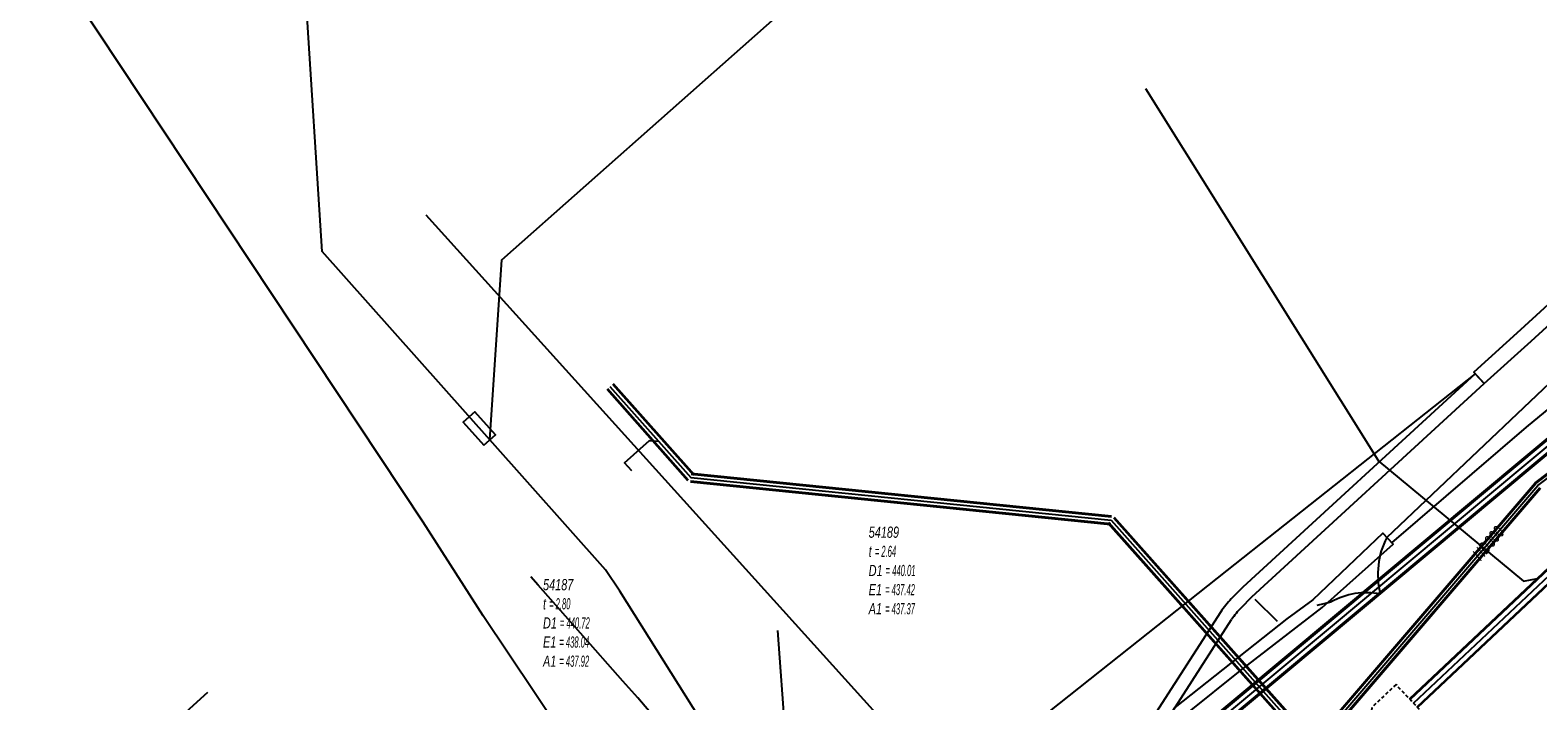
# Model space of a CAD drawing. Header units: metres. Extents: x 2695563 to 2696938, y 1260544 to 1262032.
# Tile 134 of 256: x 2695937 to 2696005, y 1261411 to 1261441. Entities that reach past the tile are written whole.
import ezdxf

# ---------------------------------------------------------------- set-up
doc = ezdxf.new("R2010")
doc.units = ezdxf.units.M
doc.linetypes.add('AUSGEZOGEN', pattern=[0])
doc.linetypes.add('STRICHLINIE2_S3', pattern=[0.25, 0.15, -0.1])
for name, color, linetype in [('AW_LK_Haltung', 24, 'AUSGEZOGEN'), ('AW_LK_Normschacht Text', 24, 'AUSGEZOGEN'), ('AW_LK_Schacht Detailpolygon', 24, 'AUSGEZOGEN'), ('EW_LK_Bauwerk_FL_Linie_Punkt', 1, 'AUSGEZOGEN'), ('EW_LK_Trasseabs', 1, 'AUSGEZOGEN'), ('EW_LK_Trasserand', 1, 'AUSGEZOGEN'), ('FM_LK_SW_TRASSEKANTE', 94, 'AUSGEZOGEN'), ('GA_LK_Leitung', 32, 'AUSGEZOGEN'), ('GA_LK_Leitung_Text', 32, 'AUSGEZOGEN'), ('TV_LK_LEITUNG', 92, 'AUSGEZOGEN'), ('WA_LK_Leitung', 171, 'AUSGEZOGEN')]:
    doc.layers.add(name, color=color, linetype=linetype)
doc.styles.add('ARIAL', font='arial.ttf')
pattern_1 = [(0, (2708005, 1273150), (6075, 6075), [6075, -6075]), (90, (2708005, 1273150), (-6075, 6075), [6075, -6075])]

# ---------------------------------------------------------------- blocks, each defined once
blk = doc.blocks.new('COMPLEXOBJECT_1800')
at = {"layer": 'EW_LK_Trasserand', "color": 1, "linetype": 'AUSGEZOGEN', "transparency": 33554687}
blk.add_line((5986.69, 11409.828), (5989.866, 11414.765), dxfattribs=at)
for points in [[(5990.303, 11415.301), (5990.786, 11415.792), (6001.26, 11425.406), (6000.854, 11425.848), (5990.369, 11416.224), (5989.856, 11415.702)], [(5989.378, 11415.116), (5986.178, 11410.14), (5986.69, 11409.828)]]:
    blk.add_lwpolyline(points, dxfattribs=at)
for centre, radius, start, end in [((5992.493, 11413.063), 3.731, 134.97953, 146.61224), ((5992.739, 11412.869), 3.442, 135.04359, 146.57579)]:
    blk.add_arc(centre, radius, start, end, dxfattribs=at)
blk = doc.blocks.new('COMPLEXOBJECT_2497')
at = {"layer": 'EW_LK_Trasseabs', "color": 1, "linetype": 'AUSGEZOGEN', "transparency": 33554687}
blk.add_line((5968.105, 11399.76), (5966.998, 11400.863), dxfattribs=at)
blk.add_lwpolyline([(6000.853, 11425.847), (5989.648, 11416.981), (5968.371, 11400.099)], dxfattribs=at)
blk.add_arc((5968.932, 11399.385), 0.908, 128.15992, 155.60031, dxfattribs=at)
blk = doc.blocks.new('COMPLEXOBJECT_2608')
at = {"layer": 'EW_LK_Trasseabs', "color": 1, "linetype": 'AUSGEZOGEN', "transparency": 33554687}
for p, q in [((6010.139, 11429.705), (6011.298, 11430.148)), ((5996.858, 11418.471), (6005.092, 11426.283))]:
    blk.add_line(p, q, dxfattribs=at)
blk.add_arc((6014.811, 11417.382), 13.179, 110.76224, 137.51439, dxfattribs=at)
blk = doc.blocks.new('COMPLEXOBJECT_2617')
at = {"layer": 'EW_LK_Trasseabs', "color": 1, "linetype": 'AUSGEZOGEN', "transparency": 33554687}
blk.add_line((5993.721, 11415.414), (5994.353, 11415.566), dxfattribs=at)
blk.add_arc((5995.944, 11412.689), 3.288, 79.07562, 118.94138, dxfattribs=at)

msp = doc.modelspace()

# ---------------------------------------------------------------- hatches: boundary and pattern name
at = {"layer": 'EW_LK_Bauwerk_FL_Linie_Punkt', "lineweight": 18, "transparency": 33554687}
h = msp.add_hatch(dxfattribs=at)
h.set_pattern_fill('MUSTER', color=1, scale=2025, style=0, pattern_type=2)
h.set_pattern_definition([(0, (2699905, 1265050), (2025, 2025), [2025, -2025]), (90, (2699905, 1265050), (-2025, 2025), [2025, -2025])])
h.paths.add_polyline_path([(2695957.135, 1261422.436), (2695957.654, 1261422.899), (2695956.721, 1261423.943), (2695956.203, 1261423.48)], flags=0)
at = {"layer": 'EW_LK_Trasserand', "lineweight": 18, "transparency": 33554687}
h = msp.add_hatch(dxfattribs=at)
h.set_pattern_fill('MUSTER', color=1, scale=6075, style=0, pattern_type=2)
h.set_pattern_definition(pattern_1)
h.paths.add_polyline_path([(2696002.23, 1261425.216), (2696004.341, 1261427.12), (2696021.224, 1261442.592), (2696026.008, 1261446.961), (2696031.815, 1261452.291), (2696041.455, 1261461.038), (2696043.622, 1261463.01), (2696045.931, 1261465.133), (2696083.506, 1261499.548), (2696083.027, 1261500.072), (2696045.451, 1261465.656), (2696043.143, 1261463.534), (2696040.978, 1261461.563), (2696031.336, 1261452.815), (2696025.528, 1261447.485), (2696020.745, 1261443.116), (2696003.858, 1261427.64), (2696001.759, 1261425.726)], flags=0)
h = msp.add_hatch(dxfattribs=at)
h.set_pattern_fill('MUSTER', color=1, scale=6075, style=0, pattern_type=2)
h.set_pattern_definition(pattern_1)
h.paths.add_polyline_path([(2695987.66, 1261409.638), (2695990.836, 1261414.575), (2695990.848, 1261414.594), (2695990.861, 1261414.612), (2695990.873, 1261414.631), (2695990.886, 1261414.649), (2695990.899, 1261414.667), (2695990.912, 1261414.685), (2695990.925, 1261414.704), (2695990.938, 1261414.722), (2695990.952, 1261414.74), (2695990.965, 1261414.757), (2695990.979, 1261414.775), (2695990.992, 1261414.793), (2695991.006, 1261414.81), (2695991.02, 1261414.828), (2695991.034, 1261414.845), (2695991.048, 1261414.863), (2695991.062, 1261414.88), (2695991.077, 1261414.897), (2695991.091, 1261414.914), (2695991.106, 1261414.931), (2695991.12, 1261414.948), (2695991.135, 1261414.965), (2695991.15, 1261414.981), (2695991.165, 1261414.998), (2695991.18, 1261415.014), (2695991.195, 1261415.031), (2695991.211, 1261415.047), (2695991.226, 1261415.063), (2695991.242, 1261415.079), (2695991.257, 1261415.095), (2695991.273, 1261415.111), (2695991.756, 1261415.602), (2696002.23, 1261425.216), (2696001.824, 1261425.658), (2695991.339, 1261416.034), (2695990.826, 1261415.512), (2695990.809, 1261415.495), (2695990.792, 1261415.477), (2695990.775, 1261415.46), (2695990.758, 1261415.442), (2695990.741, 1261415.424), (2695990.724, 1261415.406), (2695990.708, 1261415.388), (2695990.691, 1261415.37), (2695990.675, 1261415.352), (2695990.659, 1261415.334), (2695990.643, 1261415.315), (2695990.627, 1261415.297), (2695990.611, 1261415.278), (2695990.595, 1261415.259), (2695990.58, 1261415.241), (2695990.564, 1261415.222), (2695990.549, 1261415.203), (2695990.534, 1261415.183), (2695990.519, 1261415.164), (2695990.504, 1261415.145), (2695990.489, 1261415.125), (2695990.474, 1261415.106), (2695990.46, 1261415.086), (2695990.445, 1261415.067), (2695990.431, 1261415.047), (2695990.417, 1261415.027), (2695990.403, 1261415.007), (2695990.389, 1261414.987), (2695990.375, 1261414.967), (2695990.362, 1261414.946), (2695990.348, 1261414.926), (2695987.148, 1261409.95)], flags=0)
h = msp.add_hatch(dxfattribs=at)
h.set_pattern_fill('MUSTER', color=1, scale=6075, style=0, pattern_type=2)
h.set_pattern_definition(pattern_1)
h.paths.add_polyline_path([(2695988.068, 1261409.384), (2695988.865, 1261410.378), (2695991.22, 1261412.264), (2695994.923, 1261415.12), (2695998.123, 1261417.97), (2695997.648, 1261418.468), (2695994.506, 1261415.468), (2695993.332, 1261414.609), (2695988.285, 1261410.609), (2695987.66, 1261409.638)], flags=0)

# ---------------------------------------------------------------- linework, layer by layer
at = {"layer": 'AW_LK_Haltung', "color": 24, "linetype": 'AUSGEZOGEN', "transparency": 33554687}
for p, q in [((2695986.953, 1261438.514), (2695997.51, 1261421.66)), ((2695936.685, 1261404.086), (2695944.698, 1261411.307))]:
    msp.add_line(p, q, dxfattribs=at)
at = {"layer": 'AW_LK_Haltung', "linetype": 'AUSGEZOGEN', "transparency": 33554687}
for p, q in [((2695962.967, 1261425.22), (2695966.612, 1261421.11)), ((2695998.853, 1261411.005), (2696014.615, 1261425.865)), ((2695998.867, 1261410.991), (2696014.629, 1261425.851)), ((2695998.88, 1261410.976), (2696014.642, 1261425.836)), ((2695999.196, 1261410.642), (2696014.958, 1261425.502)), ((2695999.209, 1261410.627), (2696014.971, 1261425.487)), ((2695999.223, 1261410.613), (2696014.985, 1261425.473)), ((2695962.671, 1261424.958), (2695966.316, 1261420.848)), ((2695962.688, 1261424.973), (2695966.333, 1261420.863)), ((2695962.705, 1261424.988), (2695966.35, 1261420.878)), ((2695962.933, 1261425.19), (2695966.578, 1261421.08)), ((2695962.95, 1261425.205), (2695966.595, 1261421.095)), ((2695966.482, 1261421.153), (2695985.422, 1261419.236)), ((2695966.484, 1261421.176), (2695985.424, 1261419.259)), ((2695966.444, 1261420.782), (2695985.384, 1261418.865)), ((2695966.446, 1261420.805), (2695985.386, 1261418.888)), ((2695966.449, 1261420.828), (2695985.389, 1261418.911)), ((2695966.479, 1261421.13), (2695985.419, 1261419.213)), ((2695985.517, 1261419.163), (2695993.334, 1261410.376)), ((2695985.535, 1261419.178), (2695993.352, 1261410.391)), ((2695985.552, 1261419.194), (2695993.369, 1261410.407)), ((2695985.256, 1261418.93), (2695993.073, 1261410.143)), ((2695985.273, 1261418.946), (2695993.09, 1261410.159)), ((2695985.291, 1261418.961), (2695993.108, 1261410.174))]:
    msp.add_line(p, q, dxfattribs=at)
at = {"layer": 'AW_LK_Haltung', "color": 255, "transparency": 33554687}
for p, q in [((2695999.038, 1261410.809), (2696014.8, 1261425.669)), ((2695962.819, 1261425.089), (2695966.464, 1261420.979)), ((2695966.464, 1261420.979), (2695985.404, 1261419.062)), ((2695985.404, 1261419.062), (2695993.221, 1261410.275))]:
    msp.add_line(p, q, dxfattribs=at)
at = {"layer": 'AW_LK_Haltung', "color": 24, "linetype": 'AUSGEZOGEN', "transparency": 33554687}
for points in [[(2695963.804, 1261421.279), (2695963.477, 1261421.648), (2695964.605, 1261422.649), (2695965.004, 1261422.625)], [(2695997.429, 1261421.745), (2696003.994, 1261416.307), (2696004.625, 1261416.424)]]:
    msp.add_lwpolyline(points, dxfattribs=at)
at = {"layer": 'AW_LK_Schacht Detailpolygon', "color": 24, "linetype": 'STRICHLINIE2_S3', "transparency": 33554687}
msp.add_lwpolyline([(2695998.249, 1261411.646), (2695997.157, 1261410.617), (2695997.096, 1261409.735), (2695997.918, 1261408.861), (2695999.483, 1261410.336), (2695998.249, 1261411.646)], close=True, dxfattribs=at)
at = {"layer": 'EW_LK_Bauwerk_FL_Linie_Punkt', "color": 1, "linetype": 'AUSGEZOGEN', "transparency": 33554687}
msp.add_lwpolyline([(2695957.135, 1261422.436), (2695957.654, 1261422.899), (2695956.721, 1261423.943), (2695956.203, 1261423.48), (2695957.135, 1261422.436)], close=True, dxfattribs=at)
at = {"layer": 'EW_LK_Trasseabs', "color": 1, "linetype": 'AUSGEZOGEN', "transparency": 33554687}
for p, q in [((2695949.852, 1261431.167), (2695948.468, 1261452.694)), ((2695957.399, 1261422.672), (2695949.852, 1261431.167)), ((2695992.902, 1261414.488), (2695991.899, 1261415.475)), ((2695971.11, 1261404.001), (2695970.39, 1261414.084))]:
    msp.add_line(p, q, dxfattribs=at)
for points in [[(2695957.399, 1261422.672), (2695957.952, 1261430.792), (2695976.944, 1261447.632), (2695962.831, 1261463.537), (2695996.058, 1261493.126)], [(2695998.056, 1261418.04), (2696004.135, 1261423.251), (2696012.268, 1261429.958)], [(2695972.269, 1261401.534), (2695963.265, 1261415.859), (2695962.614, 1261416.822), (2695957.399, 1261422.672)]]:
    msp.add_lwpolyline(points, dxfattribs=at)
msp.add_arc((2696001.137, 1261416.61), 3.706, 153.21044, 193.78919, dxfattribs=at)
at = {"layer": 'EW_LK_Trasserand', "color": 1, "linetype": 'AUSGEZOGEN', "transparency": 33554687}
for points in [[(2696002.23, 1261425.216), (2696004.341, 1261427.12), (2696021.224, 1261442.592), (2696026.008, 1261446.961), (2696031.815, 1261452.291), (2696041.455, 1261461.038), (2696043.622, 1261463.01), (2696045.931, 1261465.133), (2696083.506, 1261499.548), (2696083.027, 1261500.072), (2696045.451, 1261465.656), (2696043.143, 1261463.534), (2696040.978, 1261461.563), (2696031.336, 1261452.815), (2696025.528, 1261447.485), (2696020.745, 1261443.116), (2696003.858, 1261427.64), (2696001.759, 1261425.726), (2696002.23, 1261425.216)], [(2695988.068, 1261409.384), (2695988.865, 1261410.378), (2695991.22, 1261412.264), (2695994.923, 1261415.12), (2695998.123, 1261417.97), (2695997.648, 1261418.468), (2695994.506, 1261415.468), (2695993.332, 1261414.609), (2695988.285, 1261410.609), (2695987.66, 1261409.638), (2695988.068, 1261409.384)]]:
    msp.add_lwpolyline(points, close=True, dxfattribs=at)
at = {"layer": 'FM_LK_SW_TRASSEKANTE', "color": 94, "linetype": 'AUSGEZOGEN', "transparency": 33554687}
msp.add_lwpolyline([(2695998.86, 1261385.704), (2695993.437, 1261391.236), (2695965.141, 1261402.745), (2695957.1, 1261414.75), (2695954.393, 1261418.963), (2695937.82, 1261443.97)], dxfattribs=at)
at = {"layer": 'GA_LK_Leitung', "linetype": 'AUSGEZOGEN', "transparency": 33554687}
for p, q in [((2696004.524, 1261420.744), (2696010.384, 1261425.17)), ((2696004.537, 1261420.73), (2696010.396, 1261425.155)), ((2696004.55, 1261420.716), (2696010.407, 1261425.14)), ((2695994.067, 1261408.552), (2696004.524, 1261420.744)), ((2695994.081, 1261408.54), (2696004.537, 1261420.73)), ((2695994.095, 1261408.527), (2696004.55, 1261420.716)), ((2695994.295, 1261408.357), (2696004.73, 1261420.524)), ((2695994.309, 1261408.344), (2696004.743, 1261420.51)), ((2695994.323, 1261408.332), (2696004.756, 1261420.496))]:
    msp.add_line(p, q, dxfattribs=at)
at = {"layer": 'GA_LK_Leitung', "color": 255, "linetype": 'AUSGEZOGEN', "transparency": 33554687}
for p, q in [((2696004.64, 1261420.62), (2696010.486, 1261425.035)), ((2695994.195, 1261408.442), (2696004.64, 1261420.62))]:
    msp.add_line(p, q, dxfattribs=at)
at = {"layer": 'TV_LK_LEITUNG', "color": 92, "linetype": 'AUSGEZOGEN', "transparency": 33554687}
msp.add_lwpolyline([(2695954.521, 1261432.817), (2695982.78, 1261401.523), (2696040.347, 1261343.241), (2696043.85, 1261339.695), (2696045.936, 1261332.298), (2696055.988, 1261322.246), (2696059.781, 1261323.763), (2696065.092, 1261322.246), (2696142.093, 1261264.021), (2696182.3, 1261233.107), (2696188.748, 1261226.788), (2696191.783, 1261223.814), (2696284.336, 1261154.968), (2696287.921, 1261155.02)], dxfattribs=at)
at = {"layer": 'WA_LK_Leitung', "linetype": 'AUSGEZOGEN', "transparency": 33554687}
for p, q in [((2696022.011, 1261436.904), (2695987.38, 1261407.996)), ((2696022.029, 1261436.878), (2695987.4, 1261407.972)), ((2696022.047, 1261436.852), (2695987.42, 1261407.948)), ((2696022.293, 1261436.488), (2695987.7, 1261407.612)), ((2696022.311, 1261436.462), (2695987.72, 1261407.588)), ((2696022.329, 1261436.436), (2695987.74, 1261407.564))]:
    msp.add_line(p, q, dxfattribs=at)
at = {"layer": 'WA_LK_Leitung', "color": 255, "linetype": 'AUSGEZOGEN', "transparency": 33554687}
msp.add_line((2696022.17, 1261436.67), (2695987.56, 1261407.78), dxfattribs=at)
at = {"layer": 'WA_LK_Leitung', "color": 7, "linetype": 'AUSGEZOGEN', "transparency": 33554687}
for points in [[(2695964.07, 1261411.056), (2695963.406, 1261411.808), (2695959.585, 1261416.132), (2695959.25, 1261416.51)], [(2695967.803, 1261406.084), (2695967.655, 1261406.635), (2695967.577, 1261406.924), (2695964.07, 1261411.056)]]:
    msp.add_lwpolyline(points, dxfattribs=at)

# ---------------------------------------------------------------- block references
at = {"layer": 'EW_LK_Trasseabs', "color": 1, "linetype": 'AUSGEZOGEN', "lineweight": -3, "transparency": 33554687}
for name in ['COMPLEXOBJECT_2608', 'COMPLEXOBJECT_2497', 'COMPLEXOBJECT_2617']:
    msp.add_blockref(name, (2690000.97, 1249999.81), dxfattribs=at)
at = {"layer": 'EW_LK_Trasserand', "color": 1, "linetype": 'AUSGEZOGEN', "lineweight": -3, "transparency": 33554687}
msp.add_blockref('COMPLEXOBJECT_1800', (2690000.97, 1249999.81), dxfattribs=at)

# ---------------------------------------------------------------- texts
at = {"layer": 'AW_LK_Normschacht Text', "color": 24, "transparency": 33554687, "char_height": 0.50641, "attachment_point": 1, "line_spacing_factor": 1.024096, "style": 'ARIAL'}
for s, insert, width in [('\\A1;{\\fArial|i1|b0;\\H0.506413;\\W0.696409;\\C24;54189}\\P{\\fArial|i1|b0;\\H0.505000;\\W0.696409;\\C24;t \\W0.487486;= 2.64}\\P{\\fArial|i1|b0;\\H0.505000;\\W0.696409;\\C24;D1 \\W0.487486;= 440.01}\\P{\\fArial|i1|b0;\\H0.505000;\\W0.696409;\\C24;E1 \\W0.487486;= 437.42}\\P{\\fArial|i1|b0;\\H0.505000;\\W0.696409;\\C24;A1 \\W0.487486;= 437.37}\\P', (2695974.48, 1261418.769), 2.84242), ('\\A1;{\\fArial|i1|b0;\\H0.506413;\\W0.694955;\\C24;54187}\\P{\\fArial|i1|b0;\\H0.505000;\\W0.694955;\\C24;t \\W0.486468;= 2.80}\\P{\\fArial|i1|b0;\\H0.505000;\\W0.694955;\\C24;D1 \\W0.486468;= 440.72}\\P{\\fArial|i1|b0;\\H0.505000;\\W0.694955;\\C24;E1 \\W0.486468;= 438.04}\\P{\\fArial|i1|b0;\\H0.505000;\\W0.694955;\\C24;A1 \\W0.486468;= 437.92}\\P', (2695959.801, 1261416.406), 2.83648)]:
    msp.add_mtext(s, dxfattribs=dict(at, insert=insert, width=width))
at = {"layer": 'GA_LK_Leitung_Text', "color": 32, "transparency": 33554687, "insert": (2696002.418, 1261418.02), "char_height": 0.55825, "width": 1.90938, "attachment_point": 5, "rotation": 49.3821, "style": 'ARIAL'}
msp.add_mtext('\\A1;{\\fArial|i1|b0;\\H0.558250;\\W0.700000;\\C32;HD300}\\P', dxfattribs=at)

doc.saveas('drawing.dxf')
